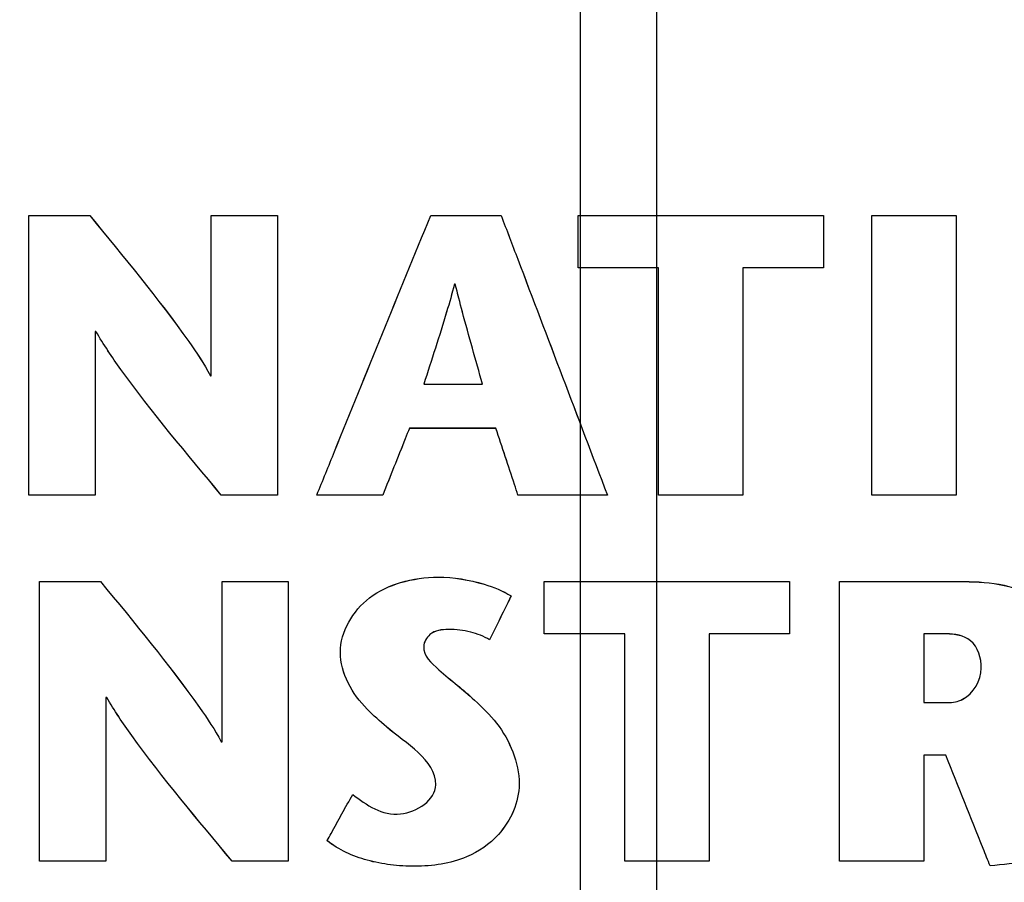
# Model space of a CAD drawing. Header units: inches. Extents: x 0 to 34, y 0 to 22.
# Tile 53 of 84: x 10.61 to 10.79, y 17.091 to 17.249. Entities that reach past the tile are written whole.
import ezdxf

# ---------------------------------------------------------------- set-up
doc = ezdxf.new("R2010")
doc.units = ezdxf.units.IN
doc.header["$LTSCALE"] = 1.87
doc.header["$MEASUREMENT"] = 0
doc.layers.get('0').update_dxf_attribs({"linetype": 'CONTINUOUS'})
doc.layers.add('DATUMCURVES', color=7, linetype='CONTINUOUS')
doc.layers.add('DIMENSIONS', color=7, linetype='CONTINUOUS')
doc.styles.get("Standard").update_dxf_attribs({"font": 'txt', "width": 0.8})
doc.dimstyles.new('DIMSTYLE_1', dxfattribs={"dimtxt": 0.125, "dimasz": 0.18, "dimexe": 0.18, "dimexo": 0.0625, "dimgap": 0.09, "dimtad": 0, "dimtih": 1, "dimtoh": 1, "dimdec": 3, "dimzin": 4, "dimdsep": 46, "dimtxsty": 'STANDARD', "dimblk": '_FILLED', "dimblk1": '_FILLED', "dimblk2": '_FILLED', "dimcen": 0.09, "dimadec": 0, "dimazin": 0, "dimtp": 0.005, "dimtm": 0.005, "dimtfac": 1, "dimtdec": 3, "dimtofl": 0, "dimtmove": 0, "dimatfit": 3, "dimldrblk": '_FILLED', "dimfxl": 1, "dimtolj": 1, "dimtzin": 4, "dimarcsym": 0})

# ---------------------------------------------------------------- blocks, each defined once
blk = doc.blocks.new('_FILLED')
at = {"color": 0, "linetype": 'BYBLOCK'}
blk.add_solid([(0, 0), (-1, 0.17361), (-1, -0.17361)], dxfattribs=at)
blk = doc.blocks.new('*D3')
at = {"layer": 'DIMENSIONS', "color": 2, "linetype": 'CONTINUOUS'}
for p, q in [((10.72651, 16.39551), (10.72651, 18.32886)), ((11.16856, 17.58422), (11.16856, 18.32886)), ((10.72651, 18.20386), (10.36651, 18.20386)), ((11.16856, 18.20386), (11.37054, 18.20386))]:
    blk.add_line(p, q, dxfattribs=at)
at = {"layer": 'DIMENSIONS', "color": 2, "linetype": 'CONTINUOUS', "xscale": 0.18, "yscale": 0.18, "zscale": 0.18}
blk.add_blockref('_FILLED', (10.72651, 18.20386), dxfattribs=at)
at = {"layer": 'DIMENSIONS', "color": 2, "linetype": 'CONTINUOUS', "xscale": 0.18, "yscale": 0.18, "zscale": 0.18, "rotation": 180}
blk.add_blockref('_FILLED', (11.16856, 18.20386), dxfattribs=at)
at = {"layer": 'DIMENSIONS', "color": 2, "linetype": 'CONTINUOUS', "width": 0.8}
for s, p in [('[', (11.95804, 18.14136)), (']', (12.55804, 18.14136)), ('.442', (11.43304, 18.14136)), ('11.23', (12.05804, 18.14136))]:
    blk.add_text(s, height=0.125, dxfattribs=at).set_placement(p)
blk = doc.blocks.new('*D4')
at = {"layer": 'DIMENSIONS', "color": 2, "linetype": 'CONTINUOUS'}
for p, q in [((10.38056, 17.58422), (10.38056, 17.96283)), ((10.71256, 17.01007), (10.71256, 17.96283)), ((10.38056, 17.83783), (10.16976, 17.83783)), ((10.71256, 17.83783), (11.07256, 17.83783))]:
    blk.add_line(p, q, dxfattribs=at)
at = {"layer": 'DIMENSIONS', "color": 2, "linetype": 'CONTINUOUS', "xscale": 0.18, "yscale": 0.18, "zscale": 0.18}
blk.add_blockref('_FILLED', (10.38056, 17.83783), dxfattribs=at)
at = {"layer": 'DIMENSIONS', "color": 2, "linetype": 'CONTINUOUS', "xscale": 0.18, "yscale": 0.18, "zscale": 0.18, "rotation": 180}
blk.add_blockref('_FILLED', (10.71256, 17.83783), dxfattribs=at)
at = {"layer": 'DIMENSIONS', "color": 2, "linetype": 'CONTINUOUS', "width": 0.8}
for s, p in [('[', (9.50726, 17.77533)), (']', (10.00726, 17.77533)), ('.332', (8.98226, 17.77533)), ('8.43', (9.60726, 17.77533))]:
    blk.add_text(s, height=0.125, dxfattribs=at).set_placement(p)

msp = doc.modelspace()

# ---------------------------------------------------------------- linework, layer by layer
at = {"layer": 'DATUMCURVES', "color": 40, "linetype": 'CONTINUOUS'}
for points, knots in [([(10.61173, 17.16185, 2.75359), (10.61173, 17.16451, 2.75359), (10.61173, 17.18152, 2.75359), (10.61173, 17.19853, 2.75359), (10.61173, 17.21289, 2.75359)], [0, 0, 0, 0, 0.15625, 1, 1, 1, 1]), ([(10.61173, 17.21289, 2.75359), (10.61232, 17.21289, 2.75359), (10.61604, 17.21289, 2.75359), (10.61977, 17.21289, 2.75359), (10.62291, 17.21289, 2.75359)], [0, 0, 0, 0, 0.15625, 1, 1, 1, 1]), ([(10.61173, 17.16184, 2.75359), (10.61173, 17.1645, 2.75359), (10.61173, 17.18151, 2.75359), (10.61173, 17.19853, 2.75359), (10.61173, 17.21288, 2.75359)], [0, 0, 0, 0, 0.15625, 1, 1, 1, 1]), ([(10.61173, 17.21288, 2.75359), (10.61232, 17.21288, 2.75359), (10.61604, 17.21288, 2.75359), (10.61977, 17.21288, 2.75359), (10.62291, 17.21288, 2.75359)], [0, 0, 0, 0, 0.15625, 1, 1, 1, 1]), ([(10.62291, 17.21289, 2.75359), (10.62906, 17.20532, 2.75359), (10.63691, 17.19597, 2.75359), (10.64377, 17.18582, 2.75359), (10.64491, 17.18365, 2.75359)], [0, 0, 0, 0, 0.799025, 1, 1, 1, 1]), ([(10.62291, 17.21288, 2.75359), (10.62906, 17.20531, 2.75359), (10.63691, 17.19596, 2.75359), (10.64377, 17.18582, 2.75359), (10.64491, 17.18364, 2.75359)], [0, 0, 0, 0, 0.799025, 1, 1, 1, 1]), ([(10.64507, 17.18365, 2.75359), (10.64507, 17.18517, 2.75359), (10.64507, 17.19492, 2.75359), (10.64507, 17.20467, 2.75359), (10.64507, 17.21289, 2.75359)], [0, 0, 0, 0, 0.15625, 1, 1, 1, 1]), ([(10.64507, 17.21289, 2.75359), (10.6457, 17.21289, 2.75359), (10.64974, 17.21289, 2.75359), (10.65377, 17.21289, 2.75359), (10.65717, 17.21289, 2.75359)], [0, 0, 0, 0, 0.15625, 1, 1, 1, 1]), ([(10.64507, 17.18364, 2.75359), (10.64507, 17.18517, 2.75359), (10.64507, 17.19491, 2.75359), (10.64507, 17.20466, 2.75359), (10.64507, 17.21288, 2.75359)], [0, 0, 0, 0, 0.15625, 1, 1, 1, 1]), ([(10.64507, 17.21288, 2.75359), (10.6457, 17.21288, 2.75359), (10.64974, 17.21288, 2.75359), (10.65377, 17.21288, 2.75359), (10.65717, 17.21288, 2.75359)], [0, 0, 0, 0, 0.15625, 1, 1, 1, 1]), ([(10.65717, 17.21289, 2.75359), (10.65717, 17.21023, 2.75359), (10.65717, 17.19322, 2.75359), (10.65717, 17.1762, 2.75359), (10.65717, 17.16185, 2.75359)], [0, 0, 0, 0, 0.15625, 1, 1, 1, 1]), ([(10.65717, 17.21288, 2.75359), (10.65717, 17.21022, 2.75359), (10.65717, 17.19321, 2.75359), (10.65717, 17.1762, 2.75359), (10.65717, 17.16184, 2.75359)], [0, 0, 0, 0, 0.15625, 1, 1, 1, 1]), ([(10.66436, 17.16185, 2.75359), (10.66544, 17.16451, 2.75359), (10.67238, 17.18153, 2.75359), (10.67931, 17.19854, 2.75359), (10.68517, 17.21289, 2.75359)], [0, 0, 0, 0, 0.15625, 1, 1, 1, 1]), ([(10.66436, 17.16185, 2.75359), (10.66544, 17.16451, 2.75359), (10.67238, 17.18152, 2.75359), (10.67931, 17.19853, 2.75359), (10.68517, 17.21289, 2.75359)], [0, 0, 0, 0, 0.15625, 1, 1, 1, 1]), ([(10.68517, 17.21289, 2.75359), (10.68584, 17.21289, 2.75359), (10.69013, 17.21289, 2.75359), (10.69443, 17.21289, 2.75359), (10.69805, 17.21289, 2.75359)], [0, 0, 0, 0, 0.15625, 1, 1, 1, 1]), ([(10.68517, 17.21289, 2.75359), (10.68584, 17.21289, 2.75359), (10.69013, 17.21289, 2.75359), (10.69443, 17.21289, 2.75359), (10.69805, 17.21289, 2.75359)], [0, 0, 0, 0, 0.15625, 1, 1, 1, 1]), ([(10.69805, 17.21289, 2.75359), (10.69906, 17.21024, 2.75359), (10.70553, 17.19322, 2.75359), (10.71199, 17.17621, 2.75359), (10.71745, 17.16185, 2.75359)], [0, 0, 0, 0, 0.15625, 1, 1, 1, 1]), ([(10.69805, 17.21289, 2.75359), (10.69906, 17.21023, 2.75359), (10.70553, 17.19322, 2.75359), (10.71199, 17.1762, 2.75359), (10.71745, 17.16185, 2.75359)], [0, 0, 0, 0, 0.15625, 1, 1, 1, 1]), ([(10.7121, 17.20334, 2.75359), (10.7121, 17.20384, 2.75359), (10.7121, 17.20702, 2.75359), (10.7121, 17.2102, 2.75359), (10.7121, 17.21289, 2.75359)], [0, 0, 0, 0, 0.15625, 1, 1, 1, 1]), ([(10.7121, 17.21289, 2.75359), (10.71444, 17.21289, 2.75359), (10.72939, 17.21289, 2.75359), (10.74435, 17.21289, 2.75359), (10.75697, 17.21289, 2.75359)], [0, 0, 0, 0, 0.15625, 1, 1, 1, 1]), ([(10.7121, 17.20333, 2.75359), (10.7121, 17.20383, 2.75359), (10.7121, 17.20701, 2.75359), (10.7121, 17.2102, 2.75359), (10.7121, 17.21288, 2.75359)], [0, 0, 0, 0, 0.15625, 1, 1, 1, 1]), ([(10.7121, 17.21288, 2.75359), (10.71444, 17.21288, 2.75359), (10.72939, 17.21288, 2.75359), (10.74435, 17.21288, 2.75359), (10.75697, 17.21288, 2.75359)], [0, 0, 0, 0, 0.15625, 1, 1, 1, 1]), ([(10.75697, 17.21289, 2.75359), (10.75697, 17.21239, 2.75359), (10.75697, 17.20921, 2.75359), (10.75697, 17.20602, 2.75359), (10.75697, 17.20334, 2.75359)], [0, 0, 0, 0, 0.15625, 1, 1, 1, 1]), ([(10.75697, 17.21288, 2.75359), (10.75697, 17.21238, 2.75359), (10.75697, 17.2092, 2.75359), (10.75697, 17.20602, 2.75359), (10.75697, 17.20333, 2.75359)], [0, 0, 0, 0, 0.15625, 1, 1, 1, 1]), ([(10.76579, 17.16185, 2.75359), (10.76579, 17.16451, 2.75359), (10.76579, 17.18152, 2.75359), (10.76579, 17.19853, 2.75359), (10.76579, 17.21289, 2.75359)], [0, 0, 0, 0, 0.15625, 1, 1, 1, 1]), ([(10.76579, 17.21289, 2.75359), (10.76659, 17.21289, 2.75359), (10.77172, 17.21289, 2.75359), (10.77685, 17.21289, 2.75359), (10.78117, 17.21289, 2.75359)], [0, 0, 0, 0, 0.15625, 1, 1, 1, 1]), ([(10.76579, 17.16184, 2.75359), (10.76579, 17.1645, 2.75359), (10.76579, 17.18151, 2.75359), (10.76579, 17.19853, 2.75359), (10.76579, 17.21288, 2.75359)], [0, 0, 0, 0, 0.15625, 1, 1, 1, 1]), ([(10.76579, 17.21288, 2.75359), (10.76659, 17.21288, 2.75359), (10.77172, 17.21288, 2.75359), (10.77685, 17.21288, 2.75359), (10.78117, 17.21288, 2.75359)], [0, 0, 0, 0, 0.15625, 1, 1, 1, 1]), ([(10.78117, 17.21289, 2.75359), (10.78117, 17.21023, 2.75359), (10.78117, 17.19322, 2.75359), (10.78117, 17.1762, 2.75359), (10.78117, 17.16185, 2.75359)], [0, 0, 0, 0, 0.15625, 1, 1, 1, 1]), ([(10.78117, 17.21288, 2.75359), (10.78117, 17.21022, 2.75359), (10.78117, 17.19321, 2.75359), (10.78117, 17.1762, 2.75359), (10.78117, 17.16184, 2.75359)], [0, 0, 0, 0, 0.15625, 1, 1, 1, 1]), ([(10.72683, 17.20334, 2.75359), (10.72607, 17.20334, 2.75359), (10.72116, 17.20334, 2.75359), (10.71624, 17.20334, 2.75359), (10.7121, 17.20334, 2.75359)], [0, 0, 0, 0, 0.15625, 1, 1, 1, 1]), ([(10.72683, 17.20333, 2.75359), (10.72607, 17.20333, 2.75359), (10.72116, 17.20333, 2.75359), (10.71624, 17.20333, 2.75359), (10.7121, 17.20333, 2.75359)], [0, 0, 0, 0, 0.15625, 1, 1, 1, 1]), ([(10.72683, 17.16185, 2.75359), (10.72683, 17.16401, 2.75359), (10.72683, 17.17784, 2.75359), (10.72683, 17.19167, 2.75359), (10.72683, 17.20334, 2.75359)], [0, 0, 0, 0, 0.15625, 1, 1, 1, 1]), ([(10.72683, 17.16184, 2.75359), (10.72683, 17.164, 2.75359), (10.72683, 17.17783, 2.75359), (10.72683, 17.19166, 2.75359), (10.72683, 17.20333, 2.75359)], [0, 0, 0, 0, 0.15625, 1, 1, 1, 1]), ([(10.75697, 17.20334, 2.75359), (10.7562, 17.20334, 2.75359), (10.75129, 17.20334, 2.75359), (10.74638, 17.20334, 2.75359), (10.74224, 17.20334, 2.75359)], [0, 0, 0, 0, 0.15625, 1, 1, 1, 1]), ([(10.74224, 17.20334, 2.75359), (10.74224, 17.20118, 2.75359), (10.74224, 17.18735, 2.75359), (10.74224, 17.17352, 2.75359), (10.74224, 17.16185, 2.75359)], [0, 0, 0, 0, 0.15625, 1, 1, 1, 1]), ([(10.75697, 17.20333, 2.75359), (10.7562, 17.20333, 2.75359), (10.75129, 17.20333, 2.75359), (10.74638, 17.20333, 2.75359), (10.74224, 17.20333, 2.75359)], [0, 0, 0, 0, 0.15625, 1, 1, 1, 1]), ([(10.74224, 17.20333, 2.75359), (10.74224, 17.20117, 2.75359), (10.74224, 17.18734, 2.75359), (10.74224, 17.17351, 2.75359), (10.74224, 17.16184, 2.75359)], [0, 0, 0, 0, 0.15625, 1, 1, 1, 1]), ([(10.68953, 17.20035, 2.75359), (10.68907, 17.19866, 2.75359), (10.68733, 17.19254, 2.75359), (10.6853, 17.18651, 2.75359), (10.68392, 17.18213, 2.75359)], [0, 0, 0, 0, 0.276521, 1, 1, 1, 1]), ([(10.68953, 17.20035, 2.75359), (10.68907, 17.19865, 2.75359), (10.68733, 17.19253, 2.75359), (10.6853, 17.18651, 2.75359), (10.68392, 17.18212, 2.75359)], [0, 0, 0, 0, 0.276521, 1, 1, 1, 1]), ([(10.69463, 17.18213, 2.75359), (10.69341, 17.18651, 2.75359), (10.69166, 17.19256, 2.75359), (10.69009, 17.19866, 2.75359), (10.68967, 17.20035, 2.75359)], [0, 0, 0, 0, 0.722735, 1, 1, 1, 1]), ([(10.69463, 17.18212, 2.75359), (10.69341, 17.1865, 2.75359), (10.69166, 17.19255, 2.75359), (10.69009, 17.19865, 2.75359), (10.68967, 17.20035, 2.75359)], [0, 0, 0, 0, 0.722735, 1, 1, 1, 1]), ([(10.62386, 17.19174, 2.75359), (10.62386, 17.19019, 2.75359), (10.62386, 17.18022, 2.75359), (10.62386, 17.17026, 2.75359), (10.62386, 17.16185, 2.75359)], [0, 0, 0, 0, 0.15625, 1, 1, 1, 1]), ([(10.62386, 17.19174, 2.75359), (10.62386, 17.19018, 2.75359), (10.62386, 17.18021, 2.75359), (10.62386, 17.17025, 2.75359), (10.62386, 17.16184, 2.75359)], [0, 0, 0, 0, 0.15625, 1, 1, 1, 1]), ([(10.64689, 17.16185, 2.75359), (10.64065, 17.1694, 2.75359), (10.63247, 17.17895, 2.75359), (10.62538, 17.18935, 2.75359), (10.624, 17.19174, 2.75359)], [0, 0, 0, 0, 0.779684, 1, 1, 1, 1]), ([(10.64689, 17.16184, 2.75359), (10.64065, 17.16939, 2.75359), (10.63247, 17.17894, 2.75359), (10.62538, 17.18934, 2.75359), (10.624, 17.19174, 2.75359)], [0, 0, 0, 0, 0.779688, 1, 1, 1, 1]), ([(10.68392, 17.18213, 2.75359), (10.68448, 17.18213, 2.75359), (10.68805, 17.18213, 2.75359), (10.69162, 17.18213, 2.75359), (10.69463, 17.18213, 2.75359)], [0, 0, 0, 0, 0.15625, 1, 1, 1, 1]), ([(10.68392, 17.18212, 2.75359), (10.68448, 17.18212, 2.75359), (10.68805, 17.18212, 2.75359), (10.69162, 17.18212, 2.75359), (10.69463, 17.18212, 2.75359)], [0, 0, 0, 0, 0.15625, 1, 1, 1, 1]), ([(10.68129, 17.17404, 2.75359), (10.68103, 17.1734, 2.75359), (10.6794, 17.16934, 2.75359), (10.67778, 17.16528, 2.75359), (10.6764, 17.16185, 2.75359)], [0, 0, 0, 0, 0.15625, 1, 1, 1, 1]), ([(10.68129, 17.17403, 2.75359), (10.68103, 17.17339, 2.75359), (10.6794, 17.16933, 2.75359), (10.67778, 17.16527, 2.75359), (10.6764, 17.16185, 2.75359)], [0, 0, 0, 0, 0.15625, 1, 1, 1, 1]), ([(10.6971, 17.17404, 2.75359), (10.69628, 17.17404, 2.75359), (10.69101, 17.17404, 2.75359), (10.68573, 17.17404, 2.75359), (10.68129, 17.17404, 2.75359)], [0, 0, 0, 0, 0.15625, 1, 1, 1, 1]), ([(10.6971, 17.17403, 2.75359), (10.69628, 17.17403, 2.75359), (10.69101, 17.17403, 2.75359), (10.68573, 17.17403, 2.75359), (10.68129, 17.17403, 2.75359)], [0, 0, 0, 0, 0.15625, 1, 1, 1, 1]), ([(10.70112, 17.16185, 2.75359), (10.70091, 17.16249, 2.75359), (10.69957, 17.16655, 2.75359), (10.69823, 17.17061, 2.75359), (10.6971, 17.17404, 2.75359)], [0, 0, 0, 0, 0.15625, 1, 1, 1, 1]), ([(10.70112, 17.16185, 2.75359), (10.70091, 17.16248, 2.75359), (10.69957, 17.16654, 2.75359), (10.69823, 17.1706, 2.75359), (10.6971, 17.17403, 2.75359)], [0, 0, 0, 0, 0.15625, 1, 1, 1, 1]), ([(10.62386, 17.16185, 2.75359), (10.62323, 17.16185, 2.75359), (10.61919, 17.16185, 2.75359), (10.61514, 17.16185, 2.75359), (10.61173, 17.16185, 2.75359)], [0, 0, 0, 0, 0.15625, 1, 1, 1, 1]), ([(10.62386, 17.16184, 2.75359), (10.62323, 17.16184, 2.75359), (10.61919, 17.16184, 2.75359), (10.61514, 17.16184, 2.75359), (10.61173, 17.16184, 2.75359)], [0, 0, 0, 0, 0.15625, 1, 1, 1, 1]), ([(10.65717, 17.16185, 2.75359), (10.65664, 17.16185, 2.75359), (10.65321, 17.16185, 2.75359), (10.64978, 17.16185, 2.75359), (10.64689, 17.16185, 2.75359)], [0, 0, 0, 0, 0.15625, 1, 1, 1, 1]), ([(10.65717, 17.16184, 2.75359), (10.65664, 17.16184, 2.75359), (10.65321, 17.16184, 2.75359), (10.64978, 17.16184, 2.75359), (10.64689, 17.16184, 2.75359)], [0, 0, 0, 0, 0.15625, 1, 1, 1, 1]), ([(10.6764, 17.16185, 2.75359), (10.67578, 17.16185, 2.75359), (10.67176, 17.16185, 2.75359), (10.66775, 17.16185, 2.75359), (10.66436, 17.16185, 2.75359)], [0, 0, 0, 0, 0.15625, 1, 1, 1, 1]), ([(10.6764, 17.16185, 2.75359), (10.67578, 17.16185, 2.75359), (10.67176, 17.16185, 2.75359), (10.66775, 17.16185, 2.75359), (10.66436, 17.16185, 2.75359)], [0, 0, 0, 0, 0.15625, 1, 1, 1, 1]), ([(10.71745, 17.16185, 2.75359), (10.7166, 17.16185, 2.75359), (10.71115, 17.16185, 2.75359), (10.70571, 17.16185, 2.75359), (10.70112, 17.16185, 2.75359)], [0, 0, 0, 0, 0.15625, 1, 1, 1, 1]), ([(10.71745, 17.16185, 2.75359), (10.7166, 17.16185, 2.75359), (10.71115, 17.16185, 2.75359), (10.70571, 17.16185, 2.75359), (10.70112, 17.16185, 2.75359)], [0, 0, 0, 0, 0.15625, 1, 1, 1, 1]), ([(10.74224, 17.16185, 2.75359), (10.74144, 17.16185, 2.75359), (10.7363, 17.16185, 2.75359), (10.73117, 17.16185, 2.75359), (10.72683, 17.16185, 2.75359)], [0, 0, 0, 0, 0.15625, 1, 1, 1, 1]), ([(10.74224, 17.16184, 2.75359), (10.74144, 17.16184, 2.75359), (10.7363, 17.16184, 2.75359), (10.73117, 17.16184, 2.75359), (10.72683, 17.16184, 2.75359)], [0, 0, 0, 0, 0.15625, 1, 1, 1, 1]), ([(10.78117, 17.16185, 2.75359), (10.78037, 17.16185, 2.75359), (10.77524, 17.16185, 2.75359), (10.77011, 17.16185, 2.75359), (10.76579, 17.16185, 2.75359)], [0, 0, 0, 0, 0.15625, 1, 1, 1, 1]), ([(10.78117, 17.16184, 2.75359), (10.78037, 17.16184, 2.75359), (10.77524, 17.16184, 2.75359), (10.77011, 17.16184, 2.75359), (10.76579, 17.16184, 2.75359)], [0, 0, 0, 0, 0.15625, 1, 1, 1, 1]), ([(10.66867, 17.13315, 2.75359), (10.66867, 17.1369, 2.75359), (10.67224, 17.14285, 2.75359), (10.67977, 17.14622, 2.75359), (10.68707, 17.14726, 2.75359), (10.694, 17.14609, 2.75359), (10.69835, 17.14437, 2.75359), (10.69987, 17.14344, 2.75359)], [0, 0, 0, 0, 0.292996, 0.458007, 0.638316, 0.860833, 1, 1, 1, 1]), ([(10.66867, 17.13315, 2.75359), (10.66867, 17.1369, 2.75359), (10.67224, 17.14285, 2.75359), (10.67977, 17.14621, 2.75359), (10.68707, 17.14725, 2.75359), (10.694, 17.14609, 2.75359), (10.69835, 17.14437, 2.75359), (10.69987, 17.14343, 2.75359)], [0, 0, 0, 0, 0.292996, 0.458007, 0.638316, 0.860833, 1, 1, 1, 1]), ([(10.61371, 17.09501, 2.75359), (10.61371, 17.09767, 2.75359), (10.61371, 17.11468, 2.75359), (10.61371, 17.13169, 2.75359), (10.61371, 17.14605, 2.75359)], [0, 0, 0, 0, 0.15625, 1, 1, 1, 1]), ([(10.61371, 17.14605, 2.75359), (10.6143, 17.14605, 2.75359), (10.61801, 17.14605, 2.75359), (10.62173, 17.14605, 2.75359), (10.62486, 17.14605, 2.75359)], [0, 0, 0, 0, 0.15625, 1, 1, 1, 1]), ([(10.61371, 17.095, 2.75359), (10.61371, 17.09766, 2.75359), (10.61371, 17.11467, 2.75359), (10.61371, 17.13169, 2.75359), (10.61371, 17.14604, 2.75359)], [0, 0, 0, 0, 0.15625, 1, 1, 1, 1]), ([(10.61371, 17.14604, 2.75359), (10.6143, 17.14604, 2.75359), (10.61801, 17.14604, 2.75359), (10.62173, 17.14604, 2.75359), (10.62486, 17.14604, 2.75359)], [0, 0, 0, 0, 0.15625, 1, 1, 1, 1]), ([(10.62486, 17.14605, 2.75359), (10.63103, 17.13849, 2.75359), (10.63889, 17.12913, 2.75359), (10.64575, 17.11898, 2.75359), (10.64689, 17.11681, 2.75359)], [0, 0, 0, 0, 0.799109, 1, 1, 1, 1]), ([(10.62486, 17.14604, 2.75359), (10.63103, 17.13848, 2.75359), (10.63889, 17.12913, 2.75359), (10.64575, 17.11898, 2.75359), (10.64689, 17.1168, 2.75359)], [0, 0, 0, 0, 0.799109, 1, 1, 1, 1]), ([(10.64705, 17.11681, 2.75359), (10.64705, 17.11833, 2.75359), (10.64705, 17.12808, 2.75359), (10.64705, 17.13782, 2.75359), (10.64705, 17.14605, 2.75359)], [0, 0, 0, 0, 0.15625, 1, 1, 1, 1]), ([(10.64705, 17.14605, 2.75359), (10.64768, 17.14605, 2.75359), (10.65172, 17.14605, 2.75359), (10.65575, 17.14605, 2.75359), (10.65915, 17.14605, 2.75359)], [0, 0, 0, 0, 0.15625, 1, 1, 1, 1]), ([(10.64705, 17.1168, 2.75359), (10.64705, 17.11833, 2.75359), (10.64705, 17.12807, 2.75359), (10.64705, 17.13782, 2.75359), (10.64705, 17.14604, 2.75359)], [0, 0, 0, 0, 0.15625, 1, 1, 1, 1]), ([(10.64705, 17.14604, 2.75359), (10.64768, 17.14604, 2.75359), (10.65172, 17.14604, 2.75359), (10.65575, 17.14604, 2.75359), (10.65915, 17.14604, 2.75359)], [0, 0, 0, 0, 0.15625, 1, 1, 1, 1]), ([(10.65915, 17.14605, 2.75359), (10.65915, 17.14339, 2.75359), (10.65915, 17.12638, 2.75359), (10.65915, 17.10936, 2.75359), (10.65915, 17.09501, 2.75359)], [0, 0, 0, 0, 0.15625, 1, 1, 1, 1]), ([(10.65915, 17.14604, 2.75359), (10.65915, 17.14338, 2.75359), (10.65915, 17.12637, 2.75359), (10.65915, 17.10936, 2.75359), (10.65915, 17.095, 2.75359)], [0, 0, 0, 0, 0.15625, 1, 1, 1, 1]), ([(10.70592, 17.1365, 2.75359), (10.70592, 17.137, 2.75359), (10.70592, 17.14018, 2.75359), (10.70592, 17.14336, 2.75359), (10.70592, 17.14605, 2.75359)], [0, 0, 0, 0, 0.15625, 1, 1, 1, 1]), ([(10.70592, 17.14605, 2.75359), (10.70825, 17.14605, 2.75359), (10.7232, 17.14605, 2.75359), (10.73815, 17.14605, 2.75359), (10.75076, 17.14605, 2.75359)], [0, 0, 0, 0, 0.15625, 1, 1, 1, 1]), ([(10.70592, 17.13649, 2.75359), (10.70592, 17.13699, 2.75359), (10.70592, 17.14017, 2.75359), (10.70592, 17.14336, 2.75359), (10.70592, 17.14604, 2.75359)], [0, 0, 0, 0, 0.15625, 1, 1, 1, 1]), ([(10.70592, 17.14604, 2.75359), (10.70825, 17.14604, 2.75359), (10.7232, 17.14604, 2.75359), (10.73815, 17.14604, 2.75359), (10.75076, 17.14604, 2.75359)], [0, 0, 0, 0, 0.15625, 1, 1, 1, 1]), ([(10.75076, 17.14605, 2.75359), (10.75076, 17.14555, 2.75359), (10.75076, 17.14237, 2.75359), (10.75076, 17.13918, 2.75359), (10.75076, 17.1365, 2.75359)], [0, 0, 0, 0, 0.15625, 1, 1, 1, 1]), ([(10.75076, 17.14604, 2.75359), (10.75076, 17.14554, 2.75359), (10.75076, 17.14236, 2.75359), (10.75076, 17.13918, 2.75359), (10.75076, 17.13649, 2.75359)], [0, 0, 0, 0, 0.15625, 1, 1, 1, 1]), ([(10.7599, 17.14605, 2.75359), (10.76108, 17.14605, 2.75359), (10.76867, 17.14605, 2.75359), (10.77626, 17.14605, 2.75359), (10.78267, 17.14605, 2.75359)], [0, 0, 0, 0, 0.15625, 1, 1, 1, 1]), ([(10.7599, 17.09501, 2.75359), (10.7599, 17.09767, 2.75359), (10.7599, 17.11468, 2.75359), (10.7599, 17.13169, 2.75359), (10.7599, 17.14605, 2.75359)], [0, 0, 0, 0, 0.15625, 1, 1, 1, 1]), ([(10.7599, 17.14604, 2.75359), (10.76108, 17.14604, 2.75359), (10.76867, 17.14604, 2.75359), (10.77626, 17.14604, 2.75359), (10.78267, 17.14604, 2.75359)], [0, 0, 0, 0, 0.15625, 1, 1, 1, 1]), ([(10.7599, 17.095, 2.75359), (10.7599, 17.09766, 2.75359), (10.7599, 17.11467, 2.75359), (10.7599, 17.13169, 2.75359), (10.7599, 17.14604, 2.75359)], [0, 0, 0, 0, 0.15625, 1, 1, 1, 1]), ([(10.78267, 17.14605, 2.75359), (10.78741, 17.14605, 2.75359), (10.79685, 17.14501, 2.75359), (10.80117, 17.13609, 2.75359), (10.80117, 17.13242, 2.75359)], [0, 0, 0, 0, 0.563453, 1, 1, 1, 1]), ([(10.78267, 17.14604, 2.75359), (10.78741, 17.14604, 2.75359), (10.79685, 17.145, 2.75359), (10.80117, 17.13609, 2.75359), (10.80117, 17.13241, 2.75359)], [0, 0, 0, 0, 0.563453, 1, 1, 1, 1]), ([(10.69987, 17.14344, 2.75359), (10.69966, 17.14302, 2.75359), (10.69835, 17.14034, 2.75359), (10.69704, 17.13767, 2.75359), (10.69594, 17.13541, 2.75359)], [0, 0, 0, 0, 0.15625, 1, 1, 1, 1]), ([(10.69987, 17.14343, 2.75359), (10.69966, 17.14301, 2.75359), (10.69835, 17.14034, 2.75359), (10.69704, 17.13766, 2.75359), (10.69594, 17.13541, 2.75359)], [0, 0, 0, 0, 0.15625, 1, 1, 1, 1]), ([(10.69594, 17.13541, 2.75359), (10.69487, 17.13606, 2.75359), (10.69238, 17.13702, 2.75359), (10.68869, 17.13747, 2.75359), (10.68504, 17.13704, 2.75359), (10.68303, 17.13323, 2.75359), (10.68781, 17.12882, 2.75359), (10.69108, 17.12634, 2.75359), (10.69317, 17.12441, 2.75359)], [0, 0, 0, 0, 0.136111, 0.285324, 0.413447, 0.503768, 0.688444, 1, 1, 1, 1]), ([(10.69594, 17.13541, 2.75359), (10.69487, 17.13605, 2.75359), (10.69238, 17.13701, 2.75359), (10.68869, 17.13746, 2.75359), (10.68504, 17.13703, 2.75359), (10.68303, 17.13322, 2.75359), (10.68781, 17.12881, 2.75359), (10.69108, 17.12633, 2.75359), (10.69317, 17.1244, 2.75359)], [0, 0, 0, 0, 0.136111, 0.285324, 0.413447, 0.503768, 0.688444, 1, 1, 1, 1]), ([(10.72065, 17.1365, 2.75359), (10.71988, 17.1365, 2.75359), (10.71497, 17.1365, 2.75359), (10.71006, 17.1365, 2.75359), (10.70592, 17.1365, 2.75359)], [0, 0, 0, 0, 0.15625, 1, 1, 1, 1]), ([(10.72065, 17.13649, 2.75359), (10.71988, 17.13649, 2.75359), (10.71497, 17.13649, 2.75359), (10.71006, 17.13649, 2.75359), (10.70592, 17.13649, 2.75359)], [0, 0, 0, 0, 0.15625, 1, 1, 1, 1]), ([(10.72065, 17.09501, 2.75359), (10.72065, 17.09717, 2.75359), (10.72065, 17.111, 2.75359), (10.72065, 17.12483, 2.75359), (10.72065, 17.1365, 2.75359)], [0, 0, 0, 0, 0.15625, 1, 1, 1, 1]), ([(10.72065, 17.095, 2.75359), (10.72065, 17.09716, 2.75359), (10.72065, 17.11099, 2.75359), (10.72065, 17.12482, 2.75359), (10.72065, 17.13649, 2.75359)], [0, 0, 0, 0, 0.15625, 1, 1, 1, 1]), ([(10.75076, 17.1365, 2.75359), (10.74999, 17.1365, 2.75359), (10.74508, 17.1365, 2.75359), (10.74017, 17.1365, 2.75359), (10.73603, 17.1365, 2.75359)], [0, 0, 0, 0, 0.15625, 1, 1, 1, 1]), ([(10.73603, 17.1365, 2.75359), (10.73603, 17.13434, 2.75359), (10.73603, 17.12051, 2.75359), (10.73603, 17.10668, 2.75359), (10.73603, 17.09501, 2.75359)], [0, 0, 0, 0, 0.15625, 1, 1, 1, 1]), ([(10.75076, 17.13649, 2.75359), (10.74999, 17.13649, 2.75359), (10.74508, 17.13649, 2.75359), (10.74017, 17.13649, 2.75359), (10.73603, 17.13649, 2.75359)], [0, 0, 0, 0, 0.15625, 1, 1, 1, 1]), ([(10.73603, 17.13649, 2.75359), (10.73603, 17.13433, 2.75359), (10.73603, 17.1205, 2.75359), (10.73603, 17.10667, 2.75359), (10.73603, 17.095, 2.75359)], [0, 0, 0, 0, 0.15625, 1, 1, 1, 1]), ([(10.77528, 17.1365, 2.75359), (10.77528, 17.13585, 2.75359), (10.77528, 17.13167, 2.75359), (10.77528, 17.12749, 2.75359), (10.77528, 17.12396, 2.75359)], [0, 0, 0, 0, 0.15625, 1, 1, 1, 1]), ([(10.77528, 17.13649, 2.75359), (10.77528, 17.13584, 2.75359), (10.77528, 17.13166, 2.75359), (10.77528, 17.12748, 2.75359), (10.77528, 17.12395, 2.75359)], [0, 0, 0, 0, 0.15625, 1, 1, 1, 1]), ([(10.78579, 17.13023, 2.75359), (10.78579, 17.13202, 2.75359), (10.78467, 17.1359, 2.75359), (10.78091, 17.1365, 2.75359), (10.77938, 17.1365, 2.75359)], [0, 0, 0, 0, 0.539293, 1, 1, 1, 1]), ([(10.78579, 17.13022, 2.75359), (10.78579, 17.13202, 2.75359), (10.78467, 17.13589, 2.75359), (10.78091, 17.13649, 2.75359), (10.77938, 17.13649, 2.75359)], [0, 0, 0, 0, 0.539293, 1, 1, 1, 1]), ([(10.67711, 17.11952, 2.75359), (10.67591, 17.12057, 2.75359), (10.67174, 17.12395, 2.75359), (10.66867, 17.12932, 2.75359), (10.66867, 17.13315, 2.75359)], [0, 0, 0, 0, 0.294488, 1, 1, 1, 1]), ([(10.67711, 17.11951, 2.75359), (10.67591, 17.12057, 2.75359), (10.67174, 17.12395, 2.75359), (10.66867, 17.12931, 2.75359), (10.66867, 17.13315, 2.75359)], [0, 0, 0, 0, 0.294488, 1, 1, 1, 1]), ([(10.77968, 17.12396, 2.75359), (10.78059, 17.12396, 2.75359), (10.78377, 17.12455, 2.75359), (10.78579, 17.12801, 2.75359), (10.78579, 17.13023, 2.75359)], [0, 0, 0, 0, 0.292112, 1, 1, 1, 1]), ([(10.77968, 17.12395, 2.75359), (10.78059, 17.12395, 2.75359), (10.78377, 17.12454, 2.75359), (10.78579, 17.12801, 2.75359), (10.78579, 17.13022, 2.75359)], [0, 0, 0, 0, 0.292112, 1, 1, 1, 1]), ([(10.62581, 17.1249, 2.75359), (10.62581, 17.12334, 2.75359), (10.62581, 17.11338, 2.75359), (10.62581, 17.10342, 2.75359), (10.62581, 17.09501, 2.75359)], [0, 0, 0, 0, 0.15625, 1, 1, 1, 1]), ([(10.62581, 17.12489, 2.75359), (10.62581, 17.12334, 2.75359), (10.62581, 17.11337, 2.75359), (10.62581, 17.10341, 2.75359), (10.62581, 17.095, 2.75359)], [0, 0, 0, 0, 0.15625, 1, 1, 1, 1]), ([(10.64887, 17.09501, 2.75359), (10.64263, 17.10256, 2.75359), (10.63445, 17.11211, 2.75359), (10.62736, 17.12251, 2.75359), (10.62598, 17.1249, 2.75359)], [0, 0, 0, 0, 0.779693, 1, 1, 1, 1]), ([(10.64887, 17.095, 2.75359), (10.64263, 17.10255, 2.75359), (10.63445, 17.1121, 2.75359), (10.62736, 17.1225, 2.75359), (10.62598, 17.12489, 2.75359)], [0, 0, 0, 0, 0.779697, 1, 1, 1, 1]), ([(10.69317, 17.12441, 2.75359), (10.69459, 17.12308, 2.75359), (10.69884, 17.11902, 2.75359), (10.70133, 17.11304, 2.75359), (10.70133, 17.10909, 2.75359)], [0, 0, 0, 0, 0.330999, 1, 1, 1, 1]), ([(10.69317, 17.1244, 2.75359), (10.69459, 17.12307, 2.75359), (10.69884, 17.11901, 2.75359), (10.70133, 17.11303, 2.75359), (10.70133, 17.10909, 2.75359)], [0, 0, 0, 0, 0.330999, 1, 1, 1, 1]), ([(10.77528, 17.11433, 2.75359), (10.77528, 17.11332, 2.75359), (10.77528, 17.10688, 2.75359), (10.77528, 17.10044, 2.75359), (10.77528, 17.09501, 2.75359)], [0, 0, 0, 0, 0.15625, 1, 1, 1, 1]), ([(10.77528, 17.11432, 2.75359), (10.77528, 17.11332, 2.75359), (10.77528, 17.10688, 2.75359), (10.77528, 17.10044, 2.75359), (10.77528, 17.095, 2.75359)], [0, 0, 0, 0, 0.15625, 1, 1, 1, 1]), ([(10.78739, 17.09413, 2.75359), (10.78697, 17.09519, 2.75359), (10.78427, 17.10192, 2.75359), (10.78157, 17.10865, 2.75359), (10.7793, 17.11433, 2.75359)], [0, 0, 0, 0, 0.15625, 1, 1, 1, 1]), ([(10.78739, 17.09413, 2.75359), (10.78697, 17.09518, 2.75359), (10.78427, 17.10191, 2.75359), (10.78157, 17.10864, 2.75359), (10.7793, 17.11432, 2.75359)], [0, 0, 0, 0, 0.15625, 1, 1, 1, 1]), ([(10.70133, 17.10909, 2.75359), (10.70133, 17.10578, 2.75359), (10.69875, 17.09999, 2.75359), (10.69121, 17.09487, 2.75359), (10.68399, 17.09387, 2.75359), (10.67786, 17.09424, 2.75359), (10.67231, 17.09529, 2.75359), (10.66837, 17.09704, 2.75359), (10.66626, 17.09874, 2.75359)], [0, 0, 0, 0, 0.228132, 0.391535, 0.611523, 0.713751, 0.81368, 1, 1, 1, 1]), ([(10.70133, 17.10909, 2.75359), (10.70133, 17.10577, 2.75359), (10.69875, 17.09999, 2.75359), (10.69121, 17.09486, 2.75359), (10.68399, 17.09387, 2.75359), (10.67786, 17.09424, 2.75359), (10.67231, 17.09528, 2.75359), (10.66837, 17.09703, 2.75359), (10.66626, 17.09873, 2.75359)], [0, 0, 0, 0, 0.228132, 0.391535, 0.611523, 0.713751, 0.81368, 1, 1, 1, 1]), ([(10.67092, 17.10719, 2.75359), (10.67341, 17.10527, 2.75359), (10.67879, 17.10145, 2.75359), (10.68609, 17.10616, 2.75359), (10.68609, 17.10894, 2.75359)], [0, 0, 0, 0, 0.530654, 1, 1, 1, 1]), ([(10.67092, 17.10719, 2.75359), (10.67341, 17.10527, 2.75359), (10.67879, 17.10145, 2.75359), (10.68609, 17.10616, 2.75359), (10.68609, 17.10894, 2.75359)], [0, 0, 0, 0, 0.530654, 1, 1, 1, 1]), ([(10.66626, 17.09874, 2.75359), (10.6665, 17.09918, 2.75359), (10.66806, 17.102, 2.75359), (10.66961, 17.10482, 2.75359), (10.67092, 17.10719, 2.75359)], [0, 0, 0, 0, 0.15625, 1, 1, 1, 1]), ([(10.66626, 17.09873, 2.75359), (10.6665, 17.09917, 2.75359), (10.66806, 17.10199, 2.75359), (10.66961, 17.10481, 2.75359), (10.67092, 17.10719, 2.75359)], [0, 0, 0, 0, 0.15625, 1, 1, 1, 1]), ([(10.62581, 17.09501, 2.75359), (10.62518, 17.09501, 2.75359), (10.62115, 17.09501, 2.75359), (10.61712, 17.09501, 2.75359), (10.61371, 17.09501, 2.75359)], [0, 0, 0, 0, 0.15625, 1, 1, 1, 1]), ([(10.62581, 17.095, 2.75359), (10.62518, 17.095, 2.75359), (10.62115, 17.095, 2.75359), (10.61712, 17.095, 2.75359), (10.61371, 17.095, 2.75359)], [0, 0, 0, 0, 0.15625, 1, 1, 1, 1]), ([(10.65915, 17.09501, 2.75359), (10.65862, 17.09501, 2.75359), (10.65519, 17.09501, 2.75359), (10.65176, 17.09501, 2.75359), (10.64887, 17.09501, 2.75359)], [0, 0, 0, 0, 0.15625, 1, 1, 1, 1]), ([(10.65915, 17.095, 2.75359), (10.65862, 17.095, 2.75359), (10.65519, 17.095, 2.75359), (10.65176, 17.095, 2.75359), (10.64887, 17.095, 2.75359)], [0, 0, 0, 0, 0.15625, 1, 1, 1, 1]), ([(10.73603, 17.09501, 2.75359), (10.73523, 17.09501, 2.75359), (10.7301, 17.09501, 2.75359), (10.72497, 17.09501, 2.75359), (10.72065, 17.09501, 2.75359)], [0, 0, 0, 0, 0.15625, 1, 1, 1, 1]), ([(10.73603, 17.095, 2.75359), (10.73523, 17.095, 2.75359), (10.7301, 17.095, 2.75359), (10.72497, 17.095, 2.75359), (10.72065, 17.095, 2.75359)], [0, 0, 0, 0, 0.15625, 1, 1, 1, 1]), ([(10.77528, 17.09501, 2.75359), (10.77448, 17.09501, 2.75359), (10.76935, 17.09501, 2.75359), (10.76423, 17.09501, 2.75359), (10.7599, 17.09501, 2.75359)], [0, 0, 0, 0, 0.15625, 1, 1, 1, 1]), ([(10.77528, 17.095, 2.75359), (10.77448, 17.095, 2.75359), (10.76935, 17.095, 2.75359), (10.76423, 17.095, 2.75359), (10.7599, 17.095, 2.75359)], [0, 0, 0, 0, 0.15625, 1, 1, 1, 1]), ([(10.80388, 17.09581, 2.75359), (10.80302, 17.09572, 2.75359), (10.79752, 17.09516, 2.75359), (10.79203, 17.0946, 2.75359), (10.78739, 17.09413, 2.75359)], [0, 0, 0, 0, 0.15625, 1, 1, 1, 1]), ([(10.80388, 17.0958, 2.75359), (10.80302, 17.09571, 2.75359), (10.79752, 17.09516, 2.75359), (10.79203, 17.0946, 2.75359), (10.78739, 17.09413, 2.75359)], [0, 0, 0, 0, 0.15625, 1, 1, 1, 1])]:
    msp.add_open_spline(points, degree=3, knots=knots, dxfattribs=at)
for points in [[(10.68967, 17.20035, 2.75359), (10.68962, 17.20035, 2.75359), (10.68958, 17.20035, 2.75359), (10.68953, 17.20035, 2.75359)], [(10.68967, 17.20035, 2.75359), (10.68962, 17.20035, 2.75359), (10.68958, 17.20035, 2.75359), (10.68953, 17.20035, 2.75359)], [(10.624, 17.19174, 2.75359), (10.62395, 17.19174, 2.75359), (10.6239, 17.19174, 2.75359), (10.62386, 17.19174, 2.75359)], [(10.624, 17.19174, 2.75359), (10.62395, 17.19174, 2.75359), (10.6239, 17.19174, 2.75359), (10.62386, 17.19174, 2.75359)], [(10.64491, 17.18365, 2.75359), (10.64496, 17.18365, 2.75359), (10.64502, 17.18365, 2.75359), (10.64507, 17.18365, 2.75359)], [(10.64491, 17.18364, 2.75359), (10.64496, 17.18364, 2.75359), (10.64502, 17.18364, 2.75359), (10.64507, 17.18364, 2.75359)], [(10.77938, 17.1365, 2.75359), (10.77801, 17.1365, 2.75359), (10.77665, 17.1365, 2.75359), (10.77528, 17.1365, 2.75359)], [(10.77938, 17.13649, 2.75359), (10.77801, 17.13649, 2.75359), (10.77665, 17.13649, 2.75359), (10.77528, 17.13649, 2.75359)], [(10.62598, 17.1249, 2.75359), (10.62592, 17.1249, 2.75359), (10.62587, 17.1249, 2.75359), (10.62581, 17.1249, 2.75359)], [(10.62598, 17.12489, 2.75359), (10.62592, 17.12489, 2.75359), (10.62587, 17.12489, 2.75359), (10.62581, 17.12489, 2.75359)], [(10.77528, 17.12396, 2.75359), (10.77675, 17.12396, 2.75359), (10.77821, 17.12396, 2.75359), (10.77968, 17.12396, 2.75359)], [(10.77528, 17.12395, 2.75359), (10.77675, 17.12395, 2.75359), (10.77821, 17.12395, 2.75359), (10.77968, 17.12395, 2.75359)], [(10.68609, 17.10894, 2.75359), (10.68609, 17.11357, 2.75359), (10.68059, 17.11648, 2.75359), (10.67711, 17.11952, 2.75359)], [(10.68609, 17.10894, 2.75359), (10.68609, 17.11356, 2.75359), (10.68059, 17.11647, 2.75359), (10.67711, 17.11951, 2.75359)], [(10.64689, 17.11681, 2.75359), (10.64694, 17.11681, 2.75359), (10.647, 17.11681, 2.75359), (10.64705, 17.11681, 2.75359)], [(10.64689, 17.1168, 2.75359), (10.64694, 17.1168, 2.75359), (10.647, 17.1168, 2.75359), (10.64705, 17.1168, 2.75359)], [(10.7793, 17.11433, 2.75359), (10.77796, 17.11433, 2.75359), (10.77662, 17.11433, 2.75359), (10.77528, 17.11433, 2.75359)], [(10.7793, 17.11432, 2.75359), (10.77796, 17.11432, 2.75359), (10.77662, 17.11432, 2.75359), (10.77528, 17.11432, 2.75359)]]:
    msp.add_open_spline(points, degree=3, dxfattribs=at)

# ---------------------------------------------------------------- dimensions: what is measured, and where the dimension line sits
at = {"layer": 'DIMENSIONS', "color": 2, "linetype": 'CONTINUOUS'}
dim = msp.add_linear_dim(base=(11.16856, 18.20386), p1=(10.72651, 16.39551), p2=(11.16856, 17.58422), dimstyle='DIMSTYLE_1', dxfattribs=at)
dim.commit()
dim.dimension.update_dxf_attribs({"geometry": '*D3', "text_midpoint": (12.04554, 18.20386), "dimtype": 160})
dim = msp.add_linear_dim(base=(10.38056, 17.83783), p1=(10.71256, 17.01007), p2=(10.38056, 17.58422), angle=180, dimstyle='DIMSTYLE_1', dxfattribs=at)
dim.commit()
dim.dimension.update_dxf_attribs({"geometry": '*D4', "text_midpoint": (9.54476, 17.83783), "dimtype": 160})

doc.saveas('drawing.dxf')
